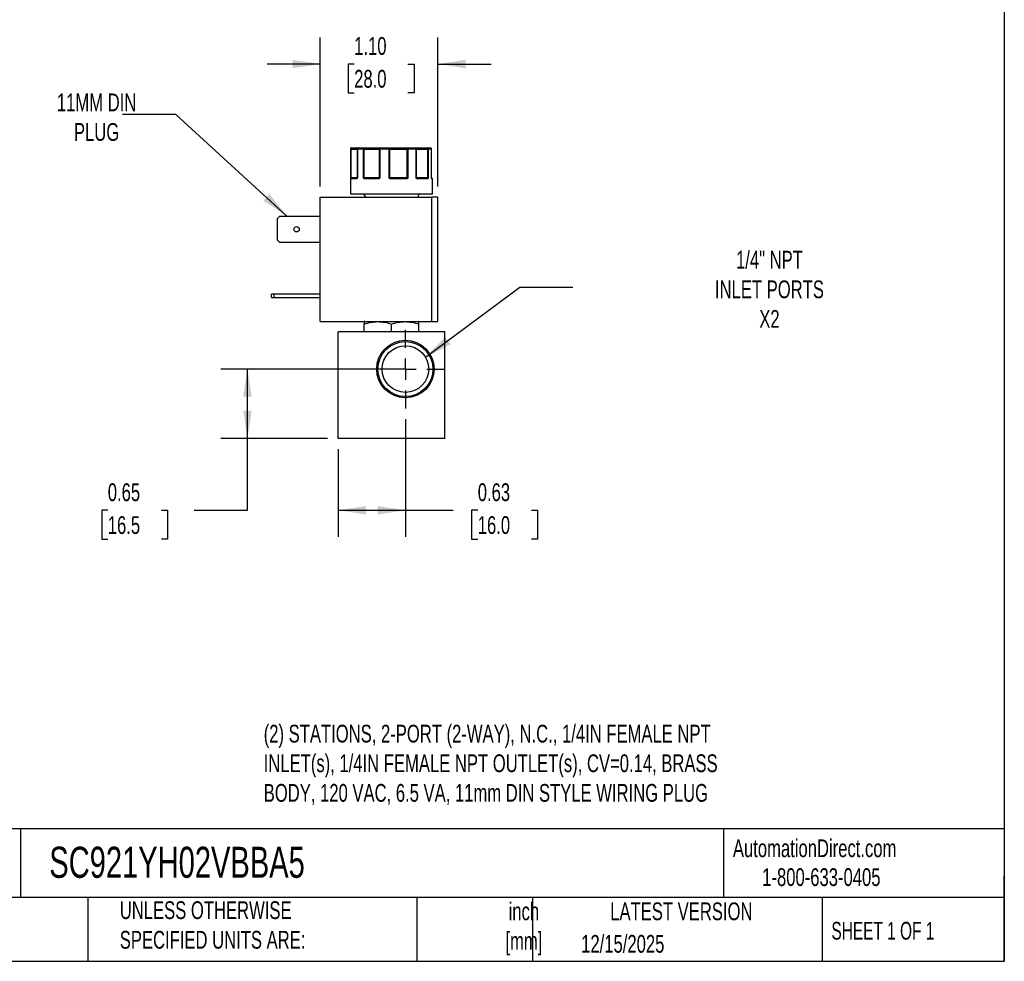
# Model space of a CAD drawing. Header units: inches. Extents: x 0.5 to 21.5, y 0.5 to 16.5.
# Tile 11 of 15: x 12.3 to 21.5, y 0.5 to 9.3. Entities that reach past the tile are written whole.
import ezdxf

# ---------------------------------------------------------------- set-up
doc = ezdxf.new("R2010")
doc.units = ezdxf.units.IN
doc.header["$LTSCALE"] = 2
doc.header["$MEASUREMENT"] = 0
doc.linetypes.add('SLD-Center', pattern=[0.75, 0.6, -0.05, 0.05, -0.05])
doc.linetypes.add('SLD-Solid', pattern=[0])
doc.layers.add('CENTER', color=40, linetype='SLD-Center')
doc.layers.add('DIMENSIONS', color=140, linetype='SLD-Solid', lineweight=25)
doc.layers.add('TEXT', color=140, linetype='SLD-Solid', lineweight=25)
doc.styles.add('SLDTEXTSTYLE0', font='TXT', dxfattribs={"width": 0.7})
doc.styles.add('SLDTEXTSTYLE1', font='TXT', dxfattribs={"width": 0.65})
doc.dimstyles.new('SLDDIMSTYLE2', dxfattribs={"dimtxt": 0.169922, "dimasz": 0.26, "dimexe": 0, "dimexo": 0.0625, "dimgap": 0.04248, "dimtad": 0, "dimtih": 1, "dimtoh": 1, "dimrnd": 1e-09, "dimdsep": 46, "dimtxsty": 'SLDTEXTSTYLE0', "dimsah": 1, "dimcen": 0.09, "dimadec": 0, "dimazin": 2, "dimtfac": 1, "dimtofl": 0, "dimtmove": 0, "dimatfit": 3, "dimfxl": 0, "dimfrac": 2, "dimtolj": 1, "dimtzin": 12, "dimarcsym": 0})
doc.dimstyles.new('SLDDIMSTYLE5', dxfattribs={"dimtxt": 0.169922, "dimasz": 0.26, "dimexe": 0, "dimexo": 0.0625, "dimgap": 0.04248, "dimtad": 0, "dimtih": 1, "dimtoh": 1, "dimrnd": 1e-09, "dimzin": 4, "dimdsep": 46, "dimtxsty": 'SLDTEXTSTYLE0', "dimsah": 1, "dimcen": 0.09, "dimadec": 0, "dimazin": 1, "dimtfac": 1, "dimtmove": 0, "dimatfit": 0, "dimfxl": 0, "dimfrac": 2, "dimtolj": 1, "dimtzin": 12, "dimarcsym": 0})
doc.dimstyles.new('SLDDIMSTYLE6', dxfattribs={"dimtxt": 0.18, "dimasz": 0.26, "dimexe": 0, "dimexo": 0.0625, "dimgap": 0, "dimtad": 0, "dimtih": 1, "dimtoh": 1, "dimdec": 0, "dimrnd": 1e-09, "dimzin": 0, "dimdsep": 46, "dimtxsty": 'Standard', "dimsah": 1, "dimcen": 0.09, "dimadec": 0, "dimazin": 0, "dimtfac": 0.26, "dimtdec": 0, "dimtofl": 0, "dimtmove": 0, "dimatfit": 3, "dimfxl": 0, "dimfrac": 2, "dimtolj": 1, "dimtzin": 0, "dimarcsym": 0})

# ---------------------------------------------------------------- blocks, each defined once
blk = doc.blocks.new('_D_7')
at = {"layer": 'DIMENSIONS'}
for p, q in [((15.7787, 6.0556), (14.1461, 6.0556)), ((14.3961, 5.4046), (14.3961, 6.0556)), ((15.1487, 5.4046), (14.1461, 5.4046)), ((14.3961, 4.7309), (14.3961, 5.4046)), ((13.0848, 4.7309), (13.0277, 4.7309)), ((13.0277, 4.7309), (13.0277, 4.4609)), ((13.5897, 4.7309), (13.6468, 4.7309)), ((13.6468, 4.7309), (13.6468, 4.4609)), ((13.8961, 4.7309), (14.3961, 4.7309)), ((13.0277, 4.4609), (13.0848, 4.4609)), ((13.6468, 4.4609), (13.5897, 4.4609))]:
    blk.add_line(p, q, dxfattribs=at)
for points in [[(14.3961, 6.0556), (14.3561, 5.7956), (14.4361, 5.7956)], [(14.3961, 5.4046), (14.4361, 5.6646), (14.3561, 5.6646)]]:
    blk.add_solid(points, dxfattribs=at)
at = {"layer": 'DIMENSIONS', "char_height": 0.16667, "attachment_point": 1, "style": 'SLDTEXTSTYLE0'}
for s, insert in [('0.65', (13.0848, 4.9838)), ('16.5', (13.0848, 4.6757))]:
    blk.add_mtext(s, dxfattribs=dict(at, insert=insert))
blk = doc.blocks.new('_D_8')
at = {"layer": 'DIMENSIONS'}
for p, q in [((15.8787, 5.5857), (15.8787, 4.4809)), ((15.2487, 5.3046), (15.2487, 4.4809)), ((15.2487, 4.7309), (15.8787, 4.7309)), ((15.8787, 4.7309), (16.3272, 4.7309)), ((16.5575, 4.7309), (16.5004, 4.7309)), ((16.5004, 4.7309), (16.5004, 4.4609)), ((17.0624, 4.7309), (17.1195, 4.7309)), ((17.1195, 4.7309), (17.1195, 4.4609)), ((16.5004, 4.4609), (16.5575, 4.4609)), ((17.1195, 4.4609), (17.0624, 4.4609))]:
    blk.add_line(p, q, dxfattribs=at)
for points in [[(15.2487, 4.7309), (15.5087, 4.6909), (15.5087, 4.7709)], [(15.8787, 4.7309), (15.6187, 4.7709), (15.6187, 4.6909)]]:
    blk.add_solid(points, dxfattribs=at)
at = {"layer": 'DIMENSIONS', "char_height": 0.16667, "attachment_point": 1, "style": 'SLDTEXTSTYLE0'}
for s, insert in [('0.63', (16.5575, 4.9838)), ('16.0', (16.5575, 4.6757))]:
    blk.add_mtext(s, dxfattribs=dict(at, insert=insert))
blk = doc.blocks.new('_D_9')
at = {"layer": 'DIMENSIONS'}
for p, q in [((15.0794, 7.77), (15.0794, 9.1676)), ((16.1834, 7.77), (16.1834, 9.1676)), ((15.0794, 8.9176), (14.5794, 8.9176)), ((15.3977, 8.9176), (15.3407, 8.9176)), ((15.3407, 8.9176), (15.3407, 8.6475)), ((15.9027, 8.9176), (15.9597, 8.9176)), ((15.9597, 8.9176), (15.9597, 8.6475)), ((16.1834, 8.9176), (16.6834, 8.9176)), ((15.3407, 8.6475), (15.3977, 8.6475)), ((15.9597, 8.6475), (15.9027, 8.6475))]:
    blk.add_line(p, q, dxfattribs=at)
for points in [[(15.0794, 8.9176), (14.8194, 8.9576), (14.8194, 8.8776)], [(16.1834, 8.9176), (16.4434, 8.8776), (16.4434, 8.9576)]]:
    blk.add_solid(points, dxfattribs=at)
at = {"layer": 'DIMENSIONS', "char_height": 0.16667, "attachment_point": 1, "style": 'SLDTEXTSTYLE0'}
for s, insert in [('1.10', (15.3977, 9.1705)), ('28.0', (15.3977, 8.8624))]:
    blk.add_mtext(s, dxfattribs=dict(at, insert=insert))
blk = doc.blocks.new('SW_CENTERMARKSYMBOL_2')
at = {"layer": 'CENTER', "color": 0}
for p, q in [((0, 0.2), (0, 0.3699)), ((0, 0), (0, 0.1)), ((-0.2, 0), (-0.3699, 0)), ((0, 0), (-0.1, 0)), ((0, 0), (0, -0.1)), ((0, 0), (0.1, 0)), ((0.2, 0), (0.3699, 0)), ((0, -0.2), (0, -0.3699))]:
    blk.add_line(p, q, dxfattribs=at)

msp = doc.modelspace()

# ---------------------------------------------------------------- linework, layer by layer
for p, q in [((15.3637, 8.12), (15.3637, 7.7)), ((15.3662, 8.12), (15.3637, 8.12)), ((15.3662, 7.85), (15.3662, 8.12)), ((15.3708, 8.12), (15.3662, 8.12)), ((15.3708, 7.85), (15.3708, 8.12)), ((15.3708, 8.12), (15.4257, 8.12)), ((15.4257, 8.12), (15.4257, 7.85)), ((15.4274, 8.12), (15.4257, 8.12)), ((15.4274, 8.12), (15.4274, 7.85)), ((15.4839, 8.12), (15.4274, 8.12)), ((15.4839, 7.85), (15.4839, 8.12)), ((15.4922, 8.12), (15.4839, 8.12)), ((15.4922, 8.12), (15.6325, 8.12)), ((15.4922, 7.85), (15.4922, 8.12)), ((15.6389, 8.12), (15.6325, 8.12)), ((15.6325, 8.12), (15.6325, 7.85)), ((15.6389, 8.12), (15.6389, 7.85)), ((15.7256, 8.12), (15.6389, 8.12)), ((15.7256, 7.85), (15.7256, 8.12)), ((15.7336, 8.12), (15.7256, 8.12)), ((15.7336, 7.85), (15.7336, 8.12)), ((15.7336, 8.12), (15.8931, 8.12)), ((15.8931, 8.12), (15.8931, 7.85)), ((15.9017, 8.12), (15.8931, 8.12)), ((15.9017, 8.12), (15.9017, 7.85)), ((15.978, 8.12), (15.9017, 8.12)), ((15.978, 7.85), (15.978, 8.12)), ((15.982, 8.12), (15.978, 8.12)), ((15.982, 7.85), (15.982, 8.12)), ((15.982, 8.12), (16.0862, 8.12)), ((16.0862, 8.12), (16.0862, 7.85)), ((16.093, 8.12), (16.0862, 8.12)), ((16.093, 8.12), (16.093, 7.85)), ((16.1231, 8.12), (16.093, 8.12)), ((16.1231, 7.85), (16.1231, 8.12)), ((16.1234, 8.12), (16.1231, 8.12)), ((16.1234, 7.85), (16.1234, 8.12)), ((16.1234, 7.85), (16.1234, 8.12)), ((16.1234, 8.12), (16.1234, 8.12)), ((15.3662, 7.85), (15.3708, 7.85)), ((15.4189, 7.84), (15.3683, 7.84)), ((15.4257, 7.85), (15.3708, 7.85)), ((15.4239, 7.8454), (15.4232, 7.845)), ((15.4257, 7.85), (15.4274, 7.85)), ((15.4839, 7.85), (15.4922, 7.85)), ((15.6325, 7.85), (15.4922, 7.85)), ((15.6237, 7.84), (15.4957, 7.84)), ((15.6325, 7.85), (15.6389, 7.85)), ((15.7256, 7.85), (15.7336, 7.85)), ((15.8931, 7.85), (15.7336, 7.85)), ((15.887, 7.84), (15.7414, 7.84)), ((15.8931, 7.85), (15.9017, 7.85)), ((15.978, 7.85), (15.982, 7.85)), ((16.0862, 7.85), (15.982, 7.85)), ((16.0856, 7.84), (15.9906, 7.84)), ((16.0862, 7.85), (16.093, 7.85)), ((16.1233, 7.8492), (16.1231, 7.85)), ((16.1231, 7.85), (16.1234, 7.85)), ((16.1234, 7.85), (16.1234, 7.85)), ((16.1337, 7.84), (16.1265, 7.84)), ((16.1337, 7.7), (16.1337, 7.84)), ((15.3637, 7.7), (16.1337, 7.7)), ((15.4852, 7.7), (15.5025, 7.67)), ((15.9948, 7.67), (16.0122, 7.7)), ((15.0794, 6.503), (15.0794, 7.67)), ((15.0794, 7.67), (16.1234, 7.67)), ((16.1234, 7.67), (16.1234, 6.503)), ((16.1834, 7.67), (16.1234, 7.67)), ((16.1834, 6.503), (16.1834, 7.67)), ((14.6774, 7.4698), (14.6986, 7.491)), ((14.6986, 7.491), (15.0794, 7.491)), ((14.6774, 7.2642), (14.6774, 7.4698)), ((14.6986, 7.243), (14.6774, 7.2642)), ((15.0794, 7.243), (14.6986, 7.243)), ((14.6214, 6.728), (14.6214, 6.759)), ((14.6426, 6.759), (14.6214, 6.759)), ((14.6426, 6.759), (14.6426, 6.728)), ((15.0794, 6.759), (14.6426, 6.759)), ((14.6214, 6.728), (14.6426, 6.728)), ((14.6426, 6.728), (15.0794, 6.728)), ((15.0794, 6.503), (16.1234, 6.503)), ((15.4967, 6.503), (15.4928, 6.5008)), ((15.4928, 6.4046), (15.4928, 6.4779)), ((15.7487, 6.4046), (15.7487, 6.4779)), ((16.0046, 6.5008), (16.0006, 6.503)), ((16.0046, 6.4046), (16.0046, 6.4779)), ((16.1234, 6.503), (16.1834, 6.503)), ((15.2487, 5.4046), (15.2487, 6.4046)), ((16.2487, 6.4046), (15.2487, 6.4046)), ((16.2487, 5.4046), (16.2487, 6.4046)), ((16.2487, 5.4046), (15.2487, 5.4046))]:
    msp.add_line(p, q)
at = {"flags": 128}
for points in [[(15.3708, 8.12), (15.3709, 8.122), (15.3712, 8.1239), (15.3717, 8.1256), (15.3723, 8.1271), (15.3732, 8.1283), (15.3741, 8.1293), (15.3751, 8.1298), (15.3761, 8.13)], [(15.6417, 8.13), (15.6412, 8.1298), (15.6406, 8.1293), (15.6401, 8.1283), (15.6397, 8.1271), (15.6393, 8.1256), (15.6391, 8.1239), (15.6389, 8.122), (15.6389, 8.12)], [(15.8978, 8.13), (15.8969, 8.1298), (15.896, 8.1293), (15.8952, 8.1283), (15.8945, 8.1271), (15.8939, 8.1256), (15.8935, 8.1239), (15.8932, 8.122), (15.8931, 8.12)], [(15.8978, 8.13), (15.8985, 8.1298), (15.8993, 8.1293), (15.9, 8.1283), (15.9006, 8.1271), (15.9011, 8.1256), (15.9014, 8.1239), (15.9017, 8.122), (15.9017, 8.12)], [(15.978, 8.12), (15.9779, 8.122), (15.9775, 8.1239), (15.977, 8.1256), (15.9762, 8.1271), (15.9753, 8.1283), (15.9743, 8.1293), (15.9732, 8.1298), (15.972, 8.13)], [(15.4957, 7.84), (15.4958, 7.841), (15.496, 7.8419), (15.4963, 7.8428), (15.4967, 7.8436), (15.4972, 7.8442), (15.4977, 7.8446), (15.4984, 7.8449), (15.499, 7.845)], [(15.6237, 7.84), (15.6237, 7.841), (15.6238, 7.8419), (15.624, 7.8428), (15.6242, 7.8436), (15.6244, 7.8442), (15.6247, 7.8446), (15.625, 7.8449), (15.6253, 7.845)], [(15.887, 7.84), (15.887, 7.841), (15.8869, 7.8419), (15.8867, 7.8428), (15.8865, 7.8436), (15.8862, 7.8442), (15.8859, 7.8446), (15.8856, 7.8449), (15.8852, 7.845)], [(15.9906, 7.84), (15.9905, 7.841), (15.9903, 7.8419), (15.99, 7.8428), (15.9896, 7.8436), (15.9892, 7.8442), (15.9886, 7.8446), (15.988, 7.8449), (15.9874, 7.845)], [(16.1245, 7.8443), (16.1244, 7.8446), (16.1242, 7.8449)]]:
    msp.add_lwpolyline(points, dxfattribs=at)
for centre, radius in [((14.8574, 7.367), 0.025), ((15.8787, 6.0556), 0.2699), ((15.8787, 6.0556), 0.2582), ((15.8787, 6.0556), 0.219)]:
    msp.add_circle(centre, radius)
for centre, radius, start, end in [((15.3737, 8.12), 0.01, 90, 180), ((15.3762, 8.1201), 0.00997, 90.18873, 180.18749), ((15.4357, 8.12), 0.01, 90, 180), ((15.4366, 8.1208), 0.00929, 95.61824, 184.68657), ((15.4927, 8.1213), 0.00889, 102.44964, 188.52472), ((15.4725, 8.1225), 0.0198, 352.8946, 22.33955), ((15.6421, 8.1204), 0.00965, 92.31153, 182.13854), ((15.7677, 8.1225), 0.0422, 169.74366, 183.38621), ((15.7246, 8.1212), 0.009, 352.7666, 80.19617), ((15.972, 8.12), 0.01, 359.97663, 89.97661), ((16.0729, 8.1224), 0.0135, 349.85103, 34.20397), ((16.0835, 8.1205), 0.00952, 356.98676, 86.63051), ((16.1134, 8.12), 0.01, 0, 90), ((16.1134, 8.12), 0.01, 0, 90), ((16.1133, 8.1202), 0.00987, 359.2155, 89.19341), ((15.3714, 7.8422), 0.00451, 107.9286, 170.0526), ((15.3733, 7.8401), 0.00497, 90.35113, 180.34688), ((15.3631, 7.8499), 0.0077, 334.1046, 1.12435), ((15.4235, 7.8404), 0.00468, 94.75792, 184.07445), ((15.4266, 7.8443), 0.00297, 150.36333, 206.63155), ((15.4207, 7.85), 0.005, 334.50632, 0), ((15.4961, 7.8386), 0.00879, 115.09177, 149.63011), ((15.5205, 7.8498), 0.0283, 179.57932, 186.70963), ((15.6272, 7.85), 0.00521, 318.04452, 0.33499), ((15.639, 7.8483), 0.00807, 192.8152, 221.07812), ((15.7985, 7.7918), 0.0841, 139.43058, 142.51468), ((15.7396, 7.8499), 0.006, 179.08487, 214.70926), ((15.8082, 7.8413), 0.0667, 176.77829, 181.0729), ((15.8844, 7.8499), 0.00867, 337.28351, 1.09603), ((15.885, 7.8354), 0.0134, 34.6734, 56.16342), ((15.987, 7.85), 0.005, 179.99605, 224.63651), ((15.9806, 7.8451), 0.0032, 318.07109, 25.40195), ((16.0809, 7.8403), 0.00472, 356.4445, 85.93642), ((16.1041, 7.8498), 0.0179, 179.35438, 190.64961), ((16.0843, 7.8406), 0.00635, 22.66639, 69.92467), ((16.1284, 7.85), 0.005, 180, 189.25698), ((16.1284, 7.85), 0.005, 180, 189.24732), ((16.1215, 7.8435), 0.00307, 350.11588, 14.34088), ((16.1215, 7.84), 0.00503, 359.85489, 52.6097), ((16.1287, 7.84), 0.005, 0, 90)]:
    msp.add_arc(centre, radius, start, end)
for points, knots in [([(15.3761, 8.13), (15.3824, 8.13), (15.3948, 8.13), (15.4109, 8.13), (15.4242, 8.13), (15.4326, 8.13), (15.4352, 8.13), (15.4357, 8.13)], [0, 0, 0, 0, 0.225621, 0.451344, 0.689789, 0.928441, 1, 1, 1, 1]), ([(15.4908, 8.13), (15.4933, 8.13), (15.4984, 8.13), (15.506, 8.13), (15.5135, 8.13), (15.5211, 8.13), (15.5287, 8.13), (15.5416, 8.13), (15.5596, 8.13), (15.5815, 8.13), (15.6013, 8.13), (15.6164, 8.13), (15.6275, 8.13), (15.6355, 8.13), (15.6396, 8.13), (15.6417, 8.13)], [0, 0, 0, 0, 0.040712, 0.081199, 0.121575, 0.161957, 0.202462, 0.243205, 0.371568, 0.500042, 0.628406, 0.75688, 0.838051, 0.918781, 1, 1, 1, 1]), ([(15.7262, 8.13), (15.7279, 8.13), (15.7314, 8.13), (15.7369, 8.13), (15.7427, 8.13), (15.7488, 8.13), (15.7551, 8.13), (15.7663, 8.13), (15.7833, 8.13), (15.8067, 8.13), (15.8308, 8.13), (15.8519, 8.13), (15.8696, 8.13), (15.8841, 8.13), (15.8932, 8.13), (15.8978, 8.13)], [0, 0, 0, 0, 0.040712, 0.081199, 0.121575, 0.161957, 0.202462, 0.243205, 0.371568, 0.500042, 0.628406, 0.75688, 0.838051, 0.918781, 1, 1, 1, 1]), ([(15.972, 8.13), (15.9722, 8.13), (15.9725, 8.13), (15.9734, 8.13), (15.9747, 8.13), (15.9764, 8.13), (15.9785, 8.13), (15.9828, 8.13), (15.9908, 8.13), (16.0048, 8.13), (16.0218, 8.13), (16.0391, 8.13), (16.0552, 8.13), (16.0693, 8.13), (16.0791, 8.13), (16.0841, 8.13)], [0, 0, 0, 0, 0.040712, 0.081199, 0.121575, 0.161957, 0.202462, 0.243205, 0.371568, 0.500042, 0.628406, 0.75688, 0.838051, 0.918781, 1, 1, 1, 1]), ([(15.3669, 7.843), (15.3669, 7.8435), (15.3667, 7.8445), (15.3665, 7.8461), (15.3664, 7.848), (15.3662, 7.8493), (15.3662, 7.85)], [0, 0, 0, 0, 0.2361294, 0.4989929, 0.7125421, 1, 1, 1, 1]), ([(15.3683, 7.84), (15.3682, 7.8401), (15.3679, 7.8401), (15.3675, 7.8407), (15.3672, 7.8416), (15.367, 7.8425), (15.3669, 7.843)], [0, 0, 0, 0, 0.2707474, 0.5232404, 0.7638719, 1, 1, 1, 1]), ([(15.424, 7.843), (15.4237, 7.8426), (15.4231, 7.8419), (15.4221, 7.841), (15.4211, 7.8405), (15.42, 7.8401), (15.4193, 7.84), (15.4189, 7.84)], [0, 0, 0, 0, 0.188808, 0.379511, 0.575987, 0.781785, 1, 1, 1, 1]), ([(15.4253, 7.8479), (15.4251, 7.8475), (15.4247, 7.8468), (15.4242, 7.8459), (15.4239, 7.8455)], [0, 0, 0, 0, 0.507151, 1, 1, 1, 1]), ([(15.4274, 7.85), (15.4271, 7.8493), (15.4266, 7.848), (15.4257, 7.8461), (15.4249, 7.8445), (15.4243, 7.8435), (15.424, 7.843)], [0, 0, 0, 0, 0.291242, 0.500217, 0.762096, 1, 1, 1, 1]), ([(15.4885, 7.843), (15.4881, 7.8435), (15.4872, 7.8445), (15.4861, 7.8461), (15.485, 7.848), (15.4843, 7.8493), (15.4839, 7.85)], [0, 0, 0, 0, 0.236129, 0.498993, 0.712542, 1, 1, 1, 1]), ([(15.4957, 7.84), (15.495, 7.8401), (15.4937, 7.8401), (15.4917, 7.8407), (15.49, 7.8416), (15.489, 7.8425), (15.4885, 7.843)], [0, 0, 0, 0, 0.270747, 0.52324, 0.763872, 1, 1, 1, 1]), ([(15.6329, 7.843), (15.6324, 7.8426), (15.6314, 7.8419), (15.6297, 7.841), (15.6278, 7.8405), (15.6258, 7.8401), (15.6244, 7.84), (15.6237, 7.84)], [0, 0, 0, 0, 0.188808, 0.379511, 0.575987, 0.781785, 1, 1, 1, 1]), ([(15.6389, 7.85), (15.6383, 7.8493), (15.6375, 7.848), (15.636, 7.8461), (15.6346, 7.8445), (15.6335, 7.8435), (15.6329, 7.843)], [0, 0, 0, 0, 0.2912416, 0.5002174, 0.7620959, 1, 1, 1, 1]), ([(15.7318, 7.843), (15.7312, 7.8435), (15.73, 7.8445), (15.7285, 7.8461), (15.727, 7.848), (15.7261, 7.8493), (15.7256, 7.85)], [0, 0, 0, 0, 0.236129, 0.498993, 0.712542, 1, 1, 1, 1]), ([(15.7414, 7.84), (15.7405, 7.8401), (15.7387, 7.8401), (15.7361, 7.8407), (15.7338, 7.8416), (15.7324, 7.8425), (15.7318, 7.843)], [0, 0, 0, 0, 0.270747, 0.52324, 0.763872, 1, 1, 1, 1]), ([(15.896, 7.843), (15.8955, 7.8426), (15.8945, 7.8419), (15.8929, 7.841), (15.891, 7.8405), (15.8891, 7.8401), (15.8877, 7.84), (15.887, 7.84)], [0, 0, 0, 0, 0.188808, 0.379511, 0.575987, 0.781785, 1, 1, 1, 1]), ([(15.9017, 7.85), (15.9013, 7.8493), (15.9004, 7.848), (15.899, 7.8461), (15.8977, 7.8445), (15.8965, 7.8435), (15.896, 7.843)], [0, 0, 0, 0, 0.2912416, 0.5002174, 0.7620959, 1, 1, 1, 1]), ([(15.983, 7.843), (15.9825, 7.8435), (15.9816, 7.8445), (15.9804, 7.8461), (15.9792, 7.848), (15.9784, 7.8493), (15.978, 7.85)], [0, 0, 0, 0, 0.236129, 0.498993, 0.712542, 1, 1, 1, 1]), ([(15.9906, 7.84), (15.9898, 7.8401), (15.9884, 7.8401), (15.9864, 7.8407), (15.9846, 7.8416), (15.9835, 7.8425), (15.983, 7.843)], [0, 0, 0, 0, 0.270747, 0.52324, 0.763872, 1, 1, 1, 1]), ([(16.0902, 7.843), (16.0899, 7.8426), (16.0894, 7.8419), (16.0886, 7.841), (16.0877, 7.8405), (16.0867, 7.8401), (16.086, 7.84), (16.0856, 7.84)], [0, 0, 0, 0, 0.188808, 0.379511, 0.575987, 0.781785, 1, 1, 1, 1]), ([(16.093, 7.85), (16.0928, 7.8493), (16.0923, 7.848), (16.0917, 7.8461), (16.091, 7.8445), (16.0904, 7.8435), (16.0902, 7.843)], [0, 0, 0, 0, 0.291242, 0.500217, 0.762096, 1, 1, 1, 1]), ([(16.1245, 7.843), (16.1244, 7.8435), (16.1241, 7.8445), (16.1238, 7.8461), (16.1235, 7.848), (16.1232, 7.8493), (16.1231, 7.85)], [0, 0, 0, 0, 0.2361294, 0.4989929, 0.7125421, 1, 1, 1, 1]), ([(16.1231, 7.85), (16.1233, 7.8493), (16.1235, 7.848), (16.1238, 7.8461), (16.1242, 7.8445), (16.1244, 7.8435), (16.1245, 7.843)], [0, 0, 0, 0, 0.291242, 0.500217, 0.762096, 1, 1, 1, 1]), ([(16.1279, 7.845), (16.1281, 7.845), (16.1286, 7.845), (16.1257, 7.845), (16.1241, 7.845)], [0, 0, 0, 0, 0.452253, 1, 1, 1, 1]), ([(16.1246, 7.8438), (16.1246, 7.8438), (16.1247, 7.8437), (16.1246, 7.844), (16.1245, 7.8443)], [0, 0, 0, 0, 0.050718, 1, 1, 1, 1]), ([(16.1265, 7.84), (16.1263, 7.8401), (16.126, 7.8401), (16.1254, 7.8407), (16.125, 7.8416), (16.1247, 7.8425), (16.1245, 7.843)], [0, 0, 0, 0, 0.270747, 0.52324, 0.763872, 1, 1, 1, 1]), ([(15.4928, 6.4779), (15.5137, 6.4849), (15.5347, 6.4906), (15.5772, 6.4986), (15.5987, 6.5007), (15.6313, 6.5008), (15.6423, 6.5002), (15.6639, 6.4981), (15.6746, 6.4966), (15.7067, 6.4906), (15.7278, 6.4849), (15.7487, 6.4779)], [0, 0, 0, 0, 0.25, 0.25, 0.5, 0.5, 0.625, 0.625, 0.75, 0.75, 1, 1, 1, 1]), ([(15.7487, 6.4779), (15.7696, 6.4849), (15.7906, 6.4906), (15.8331, 6.4986), (15.8546, 6.5007), (15.8873, 6.5008), (15.8982, 6.5002), (15.9198, 6.4981), (15.9305, 6.4966), (15.9626, 6.4906), (15.9837, 6.4849), (16.0046, 6.4779)], [0, 0, 0, 0, 0.25, 0.25, 0.5, 0.5, 0.625, 0.625, 0.75, 0.75, 1, 1, 1, 1])]:
    msp.add_open_spline(points, degree=3, knots=knots)
for points in [[(15.4357, 8.13), (15.4515, 8.13), (15.47, 8.13), (15.4908, 8.13)], [(15.6417, 8.13), (15.6692, 8.13), (15.6975, 8.13), (15.7262, 8.13)], [(15.8978, 8.13), (15.9241, 8.13), (15.949, 8.13), (15.972, 8.13)], [(16.0841, 8.13), (16.0969, 8.13), (16.1067, 8.13), (16.1134, 8.13)], [(15.3662, 7.85), (15.3666, 7.8487), (15.3686, 7.8474), (15.37, 7.8465)], [(15.37, 7.8465), (15.3709, 7.8455), (15.372, 7.845), (15.3733, 7.845)], [(15.3733, 7.845), (15.3809, 7.845), (15.3978, 7.845), (15.4232, 7.845)], [(15.4274, 7.85), (15.4262, 7.8493), (15.4256, 7.8485), (15.4252, 7.8479)], [(15.4839, 7.85), (15.4867, 7.8487), (15.49, 7.8474), (15.4923, 7.8465)], [(15.4923, 7.8465), (15.4941, 7.8455), (15.4965, 7.845), (15.499, 7.845)], [(15.499, 7.845), (15.536, 7.845), (15.5789, 7.845), (15.6253, 7.845)], [(15.6253, 7.845), (15.6274, 7.845), (15.6295, 7.8455), (15.6311, 7.8465)], [(15.6311, 7.8465), (15.6328, 7.8474), (15.6353, 7.8487), (15.6389, 7.85)], [(15.7256, 7.85), (15.7293, 7.8487), (15.7324, 7.8474), (15.7346, 7.8465)], [(15.7346, 7.8465), (15.7365, 7.8455), (15.739, 7.845), (15.7415, 7.845)], [(15.7415, 7.845), (15.7906, 7.845), (15.8394, 7.845), (15.8852, 7.845)], [(15.8852, 7.845), (15.8879, 7.845), (15.8905, 7.8455), (15.8924, 7.8465)], [(15.8924, 7.8465), (15.8948, 7.8474), (15.8983, 7.8487), (15.9017, 7.85)], [(15.978, 7.85), (15.981, 7.8487), (15.9825, 7.8474), (15.9835, 7.8465)], [(15.9835, 7.8465), (15.9846, 7.8455), (15.986, 7.845), (15.9874, 7.845)], [(15.9874, 7.845), (16.0256, 7.845), (16.0575, 7.845), (16.0812, 7.845)], [(16.0812, 7.845), (16.0832, 7.845), (16.0851, 7.8455), (16.0865, 7.8465)], [(16.0865, 7.8465), (16.0885, 7.8474), (16.0913, 7.8487), (16.093, 7.85)], [(15.4928, 6.5008), (15.4928, 6.5008), (15.4928, 6.4918), (15.4928, 6.4779)], [(16.0046, 6.4779), (16.0046, 6.4918), (16.0046, 6.5008), (16.0046, 6.5008)]]:
    msp.add_open_spline(points, degree=3)
at = {"layer": 'TEXT'}
for p, q in [((21.5, 16.5), (21.5, 0.5)), ((21.5, 1.7422), (0.5, 1.7422)), ((12.2645, 1.7422), (12.2645, 1.1)), ((18.8642, 1.7422), (18.8642, 1.1)), ((21.5, 0.5), (21.5, 1.3)), ((21.5, 1.1), (0.5, 1.1)), ((12.8961, 1.1), (12.8961, 0.5)), ((15.9862, 1.1), (15.9862, 0.5)), ((17.0718, 1.1), (17.0718, 0.5)), ((19.7912, 1.1), (19.7912, 0.5)), ((0.5, 0.5), (21.5, 0.5))]:
    msp.add_line(p, q, dxfattribs=at)

# ---------------------------------------------------------------- block references
at = {"layer": 'CENTER'}
msp.add_blockref('SW_CENTERMARKSYMBOL_2', (15.8787, 6.0556), dxfattribs=at)

# ---------------------------------------------------------------- texts
at = {"layer": 'TEXT'}
for s, insert, char_height, attachment_point, style in [('11MM DIN^JPLUG', (12.98, 8.6411), 0.166667, 2, 'SLDTEXTSTYLE0'), ('1/4" NPT^JINLET PORTS^JX2', (19.2955, 7.1652), 0.166667, 2, 'SLDTEXTSTYLE0'), ('(2) STATIONS, 2-PORT (2-WAY), N.C., 1/4IN FEMALE NPT ^JINLET(s), 1/4IN FEMALE NPT OUTLET(s), CV=0.14, BRASS ^JBODY, 120 VAC, 6.5 VA, 11mm DIN STYLE WIRING PLUG', (14.5486, 2.719), 0.1666667, 1, 'SLDTEXTSTYLE0'), ('SC921YH02VBBA5', (12.536, 1.5749), 0.291667, 1, 'SLDTEXTSTYLE0'), ('AutomationDirect.com', (18.9524, 1.6438), 0.166667, 1, 'SLDTEXTSTYLE0'), ('1-800-633-0405', (19.2277, 1.373), 0.166667, 1, 'SLDTEXTSTYLE0'), ('UNLESS OTHERWISE ^JSPECIFIED UNITS ARE:', (13.1975, 1.063), 0.166667, 1, 'SLDTEXTSTYLE0'), ('inch^J[mm]', (16.9905, 1.0521), 0.16667, 2, 'SLDTEXTSTYLE0'), ('LATEST VERSION', (18.4687, 1.0523), 0.166667, 2, 'SLDTEXTSTYLE0'), ('SHEET 1 OF 1', (19.8773, 0.8702), 0.166667, 1, 'SLDTEXTSTYLE1'), ('12/15/2025', (17.5286, 0.7473), 0.16667, 1, 'SLDTEXTSTYLE0')]:
    msp.add_mtext(s, dxfattribs=dict(at, insert=insert, char_height=char_height, attachment_point=attachment_point, style=style))

# ---------------------------------------------------------------- dimensions: what is measured, and where the dimension line sits
at = {"layer": 'DIMENSIONS'}
for base, p1, p2, dimstyle, picture, middle in [((15.0794, 8.9176), (16.1834, 7.67), (15.0794, 7.67), 'SLDDIMSTYLE5', '_D_9', (15.6502, 8.9176)), ((15.8787, 4.7309), (15.2487, 5.4046), (15.8787, 5.6857), 'SLDDIMSTYLE2', '_D_8', (16.8099, 4.7309))]:
    dim = msp.add_linear_dim(base=base, p1=p1, p2=p2, dimstyle=dimstyle, dxfattribs=at)
    dim.commit()
    dim.dimension.update_dxf_attribs({"geometry": picture, "text_midpoint": middle, "dimtype": 160})
dim = msp.add_linear_dim(base=(14.3961, 6.0556), p1=(15.2487, 5.4046), p2=(15.8787, 6.0556), angle=90, dimstyle='SLDDIMSTYLE2', dxfattribs=at)
dim.commit()
dim.dimension.update_dxf_attribs({"geometry": '_D_7', "text_midpoint": (14.3961, 4.7309), "dimtype": 160})

# ---------------------------------------------------------------- leaders
at = {"layer": 'TEXT'}
for points in [[(14.7656, 7.491), (13.7243, 8.4429), (13.2243, 8.4429)], [(16.0677, 6.1663), (16.9514, 6.8237), (17.4514, 6.8237)]]:
    msp.add_leader(points, dimstyle='SLDDIMSTYLE6', dxfattribs=at)

doc.saveas('drawing.dxf')
